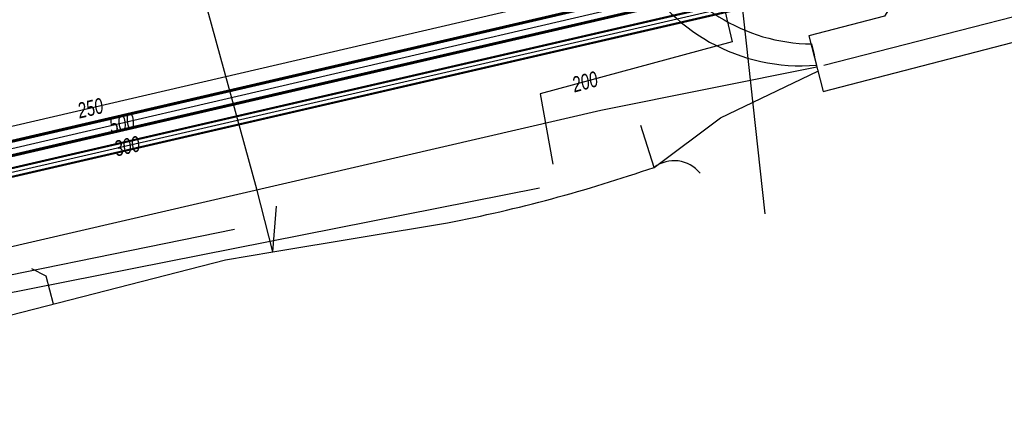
# Model space of a CAD drawing. Header units: metres. Extents: x 2695563 to 2696938, y 1260544 to 1262032.
# Tile 238 of 256: x 2696542 to 2696577, y 1261627 to 1261641. Entities that reach past the tile are written whole.
import ezdxf

# ---------------------------------------------------------------- set-up
doc = ezdxf.new("R2010")
doc.units = ezdxf.units.M
doc.linetypes.add('AUSGEZOGEN', pattern=[0])
for name, color, linetype in [('AW_LK_Haltung', 24, 'AUSGEZOGEN'), ('EW_LK_Bauwerk_FL_Linie_Punkt', 1, 'AUSGEZOGEN'), ('EW_LK_Trasseabs', 1, 'AUSGEZOGEN'), ('EW_LK_Trasserand', 1, 'AUSGEZOGEN'), ('GA_LK_Leitung', 32, 'AUSGEZOGEN'), ('GA_LK_Leitung_Text', 32, 'AUSGEZOGEN'), ('WA_LK_Leitung', 171, 'AUSGEZOGEN'), ('WA_LK_Leitung_Text', 171, 'AUSGEZOGEN')]:
    doc.layers.add(name, color=color, linetype=linetype)
doc.styles.add('ARIAL', font='arial.ttf')

# ---------------------------------------------------------------- blocks, each defined once
blk = doc.blocks.new('COMPLEXOBJECT_1653')
at = {"layer": 'EW_LK_Trasserand', "color": 1, "linetype": 'AUSGEZOGEN', "transparency": 33554687}
blk.add_lwpolyline([(6563.121, 11644.055), (6558.926, 11653.034), (6558.111, 11652.653), (6562.423, 11643.422)], dxfattribs=at)
for centre, radius, start, end in [((6568.795, 11646.869), 6.333, 206.3769, 269.4253), ((6568.33, 11646.353), 6.594, 206.3909, 274.9952), ((6598.588, 11647.009), 30.55, 192.2321, 193.6793)]:
    blk.add_arc(centre, radius, start, end, dxfattribs=at)
blk = doc.blocks.new('COMPLEXOBJECT_2025')
at = {"layer": 'EW_LK_Trasseabs', "color": 1, "linetype": 'AUSGEZOGEN', "transparency": 33554687}
blk.add_line((6549.553, 11633.126), (6555.779, 11634.164), dxfattribs=at)
blk.add_arc((6545.343, 11687.549), 54.396, 281.0605, 289.077, dxfattribs=at)
blk = doc.blocks.new('COMPLEXOBJECT_2057')
at = {"layer": 'EW_LK_Trasseabs', "color": 1, "linetype": 'AUSGEZOGEN', "transparency": 33554687}
blk.add_lwpolyline([(6535.537, 11632.226), (6561.23, 11638.176), (6568.918, 11639.722)], dxfattribs=at)

msp = doc.modelspace()

# ---------------------------------------------------------------- hatches: boundary and pattern name
at = {"layer": 'EW_LK_Bauwerk_FL_Linie_Punkt', "lineweight": 18, "transparency": 33554687}
h = msp.add_hatch(dxfattribs=at)
h.set_pattern_fill('MUSTER', color=1, scale=4050, style=0, pattern_type=2)
h.set_pattern_definition([(0, (2703955, 1269100), (4050, 4050), [4050, -4050]), (90, (2703955, 1269100), (-4050, 4050), [4050, -4050])])
h.paths.add_polyline_path([(2696570.114, 1261638.654), (2696584.246, 1261642.33), (2696583.708, 1261644.295), (2696573.74, 1261641.705), (2696573.451, 1261641.86), (2696572.479, 1261641.634), (2696572.29, 1261641.331), (2696569.603, 1261640.639)], flags=0)
at = {"layer": 'EW_LK_Trasserand', "lineweight": 18, "transparency": 33554687}
h = msp.add_hatch(dxfattribs=at)
h.set_pattern_fill('MUSTER', color=1, scale=6075, style=0, pattern_type=2)
h.set_pattern_definition([(0, (2708005, 1273150), (6075, 6075), [6075, -6075]), (90, (2708005, 1273150), (-6075, 6075), [6075, -6075])])
h.paths.add_polyline_path([(2696569.701, 1261640.346), (2696569.476, 1261640.352), (2696569.252, 1261640.366), (2696569.028, 1261640.389), (2696568.806, 1261640.419), (2696568.584, 1261640.457), (2696568.364, 1261640.503), (2696568.146, 1261640.556), (2696567.929, 1261640.617), (2696567.715, 1261640.686), (2696567.504, 1261640.763), (2696567.296, 1261640.847), (2696567.09, 1261640.938), (2696566.888, 1261641.037), (2696566.69, 1261641.142), (2696566.495, 1261641.255), (2696566.305, 1261641.374), (2696566.119, 1261641.5), (2696565.937, 1261641.633), (2696565.761, 1261641.772), (2696565.589, 1261641.917), (2696565.423, 1261642.069), (2696565.262, 1261642.226), (2696565.106, 1261642.388), (2696564.957, 1261642.556), (2696564.814, 1261642.729), (2696564.677, 1261642.908), (2696564.546, 1261643.09), (2696564.422, 1261643.278), (2696564.305, 1261643.47), (2696564.194, 1261643.665), (2696564.091, 1261643.865), (2696559.896, 1261652.844), (2696559.081, 1261652.463), (2696563.393, 1261643.232), (2696563.511, 1261643.006), (2696563.637, 1261642.785), (2696563.771, 1261642.569), (2696563.914, 1261642.358), (2696564.065, 1261642.153), (2696564.224, 1261641.954), (2696564.39, 1261641.761), (2696564.564, 1261641.575), (2696564.745, 1261641.395), (2696564.932, 1261641.223), (2696565.126, 1261641.058), (2696565.327, 1261640.9), (2696565.533, 1261640.751), (2696565.745, 1261640.609), (2696565.962, 1261640.476), (2696566.184, 1261640.352), (2696566.411, 1261640.236), (2696566.642, 1261640.129), (2696566.877, 1261640.03), (2696567.115, 1261639.941), (2696567.357, 1261639.862), (2696567.602, 1261639.791), (2696567.849, 1261639.731), (2696568.099, 1261639.679), (2696568.35, 1261639.638), (2696568.603, 1261639.606), (2696568.856, 1261639.584), (2696569.111, 1261639.572), (2696569.365, 1261639.569), (2696569.62, 1261639.577), (2696569.874, 1261639.594), (2696569.868, 1261639.618), (2696569.862, 1261639.642), (2696569.856, 1261639.667), (2696569.851, 1261639.691), (2696569.845, 1261639.715), (2696569.839, 1261639.739), (2696569.833, 1261639.763), (2696569.828, 1261639.788), (2696569.822, 1261639.812), (2696569.816, 1261639.836), (2696569.81, 1261639.86), (2696569.805, 1261639.885), (2696569.799, 1261639.909), (2696569.794, 1261639.933), (2696569.788, 1261639.957), (2696569.782, 1261639.982), (2696569.777, 1261640.006), (2696569.771, 1261640.03), (2696569.766, 1261640.054), (2696569.76, 1261640.079), (2696569.755, 1261640.103), (2696569.749, 1261640.127), (2696569.744, 1261640.152), (2696569.738, 1261640.176), (2696569.733, 1261640.2), (2696569.728, 1261640.224), (2696569.722, 1261640.249), (2696569.717, 1261640.273), (2696569.712, 1261640.297), (2696569.706, 1261640.322)], flags=0)

# ---------------------------------------------------------------- linework, layer by layer
at = {"layer": 'AW_LK_Haltung', "color": 24, "linetype": 'AUSGEZOGEN', "transparency": 33554687}
msp.add_line((2696560.018, 1261635.207), (2696519.387, 1261627.152), dxfattribs=at)
for points in [[(2696549.164, 1261633.737), (2696537.403, 1261631.337), (2696536.077, 1261631.98), (2696532.988, 1261642.835), (2696532.565, 1261643.081)], [(2696542.724, 1261631.072), (2696542.466, 1261632.078), (2696541.949, 1261632.336)]]:
    msp.add_lwpolyline(points, dxfattribs=at)
at = {"layer": 'EW_LK_Bauwerk_FL_Linie_Punkt', "color": 1, "linetype": 'AUSGEZOGEN', "transparency": 33554687}
for p, q in [((2696568.048, 1261634.297), (2696566.694, 1261646.667)), ((2696570.131, 1261639.588), (2696583.776, 1261643.102))]:
    msp.add_line(p, q, dxfattribs=at)
msp.add_lwpolyline([(2696570.114, 1261638.654), (2696584.246, 1261642.33), (2696583.708, 1261644.295), (2696573.74, 1261641.705), (2696573.451, 1261641.86), (2696572.479, 1261641.634), (2696572.29, 1261641.331), (2696569.603, 1261640.639), (2696570.114, 1261638.654)], close=True, dxfattribs=at)
at = {"layer": 'EW_LK_Trasseabs', "color": 1, "linetype": 'AUSGEZOGEN', "transparency": 33554687}
for p, q in [((2696549.955, 1261635.176), (2696545.535, 1261651.295)), ((2696564.092, 1261635.951), (2696563.619, 1261637.443)), ((2696550.523, 1261632.936), (2696549.955, 1261635.176)), ((2696550.523, 1261632.936), (2696550.661, 1261634.573))]:
    msp.add_line(p, q, dxfattribs=at)
for points in [[(2696564.092, 1261635.951), (2696566.458, 1261637.711), (2696569.923, 1261639.379)], [(2696529.868, 1261628.157), (2696536.927, 1261629.589), (2696548.843, 1261632.656), (2696550.523, 1261632.936)]]:
    msp.add_lwpolyline(points, dxfattribs=at)
msp.add_arc((2696564.802, 1261635.001), 1.186, 38.4228, 126.7682, dxfattribs=at)
at = {"layer": 'GA_LK_Leitung', "linetype": 'AUSGEZOGEN', "transparency": 33554687}
for p, q in [((2696569.658, 1261642.503), (2696525.355, 1261632.268)), ((2696569.662, 1261642.485), (2696525.359, 1261632.25)), ((2696569.667, 1261642.467), (2696525.363, 1261632.232)), ((2696569.725, 1261642.211), (2696525.423, 1261631.976)), ((2696569.73, 1261642.193), (2696525.427, 1261631.958)), ((2696569.734, 1261642.175), (2696525.431, 1261631.94))]:
    msp.add_line(p, q, dxfattribs=at)
at = {"layer": 'GA_LK_Leitung', "color": 255, "linetype": 'AUSGEZOGEN', "transparency": 33554687}
msp.add_line((2696569.696, 1261642.339), (2696525.393, 1261632.104), dxfattribs=at)
at = {"layer": 'WA_LK_Leitung', "linetype": 'AUSGEZOGEN', "transparency": 33554687}
for p, q in [((2696566.343, 1261642.742), (2696525.14, 1261633.162)), ((2696566.35, 1261642.712), (2696525.147, 1261633.132)), ((2696566.357, 1261642.681), (2696525.154, 1261633.101)), ((2696566.457, 1261642.255), (2696525.254, 1261632.675)), ((2696566.464, 1261642.224), (2696525.261, 1261632.644)), ((2696566.471, 1261642.194), (2696525.268, 1261632.614))]:
    msp.add_line(p, q, dxfattribs=at)
at = {"layer": 'WA_LK_Leitung', "color": 255, "linetype": 'AUSGEZOGEN', "transparency": 33554687}
msp.add_line((2696566.407, 1261642.468), (2696525.204, 1261632.888), dxfattribs=at)
at = {"layer": 'WA_LK_Leitung', "color": 7, "linetype": 'AUSGEZOGEN', "transparency": 33554687}
for points in [[(2696567.312, 1261643.481), (2696566.991, 1261643.406), (2696525.748, 1261633.807), (2696521.488, 1261632.858)], [(2696566.407, 1261642.468), (2696566.491, 1261642.099), (2696566.688, 1261641.234), (2696566.874, 1261640.418), (2696560.036, 1261638.571), (2696560.494, 1261636.063)]]:
    msp.add_lwpolyline(points, dxfattribs=at)

# ---------------------------------------------------------------- block references
at = {"layer": 'EW_LK_Trasseabs', "color": 1, "linetype": 'AUSGEZOGEN', "lineweight": -3, "transparency": 33554687}
for name in ['COMPLEXOBJECT_2057', 'COMPLEXOBJECT_2025']:
    msp.add_blockref(name, (2690000.97, 1249999.81), dxfattribs=at)
at = {"layer": 'EW_LK_Trasserand', "color": 1, "linetype": 'AUSGEZOGEN', "lineweight": -3, "transparency": 33554687}
msp.add_blockref('COMPLEXOBJECT_1653', (2690000.97, 1249999.81), dxfattribs=at)

# ---------------------------------------------------------------- texts
at = {"layer": 'GA_LK_Leitung_Text', "color": 32, "transparency": 33554687, "insert": (2696545.339, 1261636.704), "char_height": 0.55825, "width": 1.11429, "attachment_point": 5, "rotation": 13.0014, "style": 'ARIAL'}
msp.add_mtext('\\A1;{\\fArial|i1|b0;\\H0.558250;\\W0.700000;\\C32;300}\\P', dxfattribs=at)
at = {"layer": 'WA_LK_Leitung_Text', "color": 7, "transparency": 33554687, "char_height": 0.55426, "width": 1.10633, "attachment_point": 5, "style": 'ARIAL'}
for s, insert, rotation in [('\\A1;{\\fArial|i1|b0;\\H0.554263;\\W0.700000;\\C7;200}\\P', (2696561.635, 1261638.998), 15.1173), ('\\A1;{\\fArial|i1|b0;\\H0.554263;\\W0.700000;\\C7;250}\\P', (2696544.034, 1261638.058), 13.1022), ('\\A1;{\\fArial|i1|b0;\\H0.554263;\\W0.700000;\\C7;500}\\P', (2696545.156, 1261637.522), 13.0887)]:
    msp.add_mtext(s, dxfattribs=dict(at, insert=insert, rotation=rotation))

doc.saveas('drawing.dxf')
